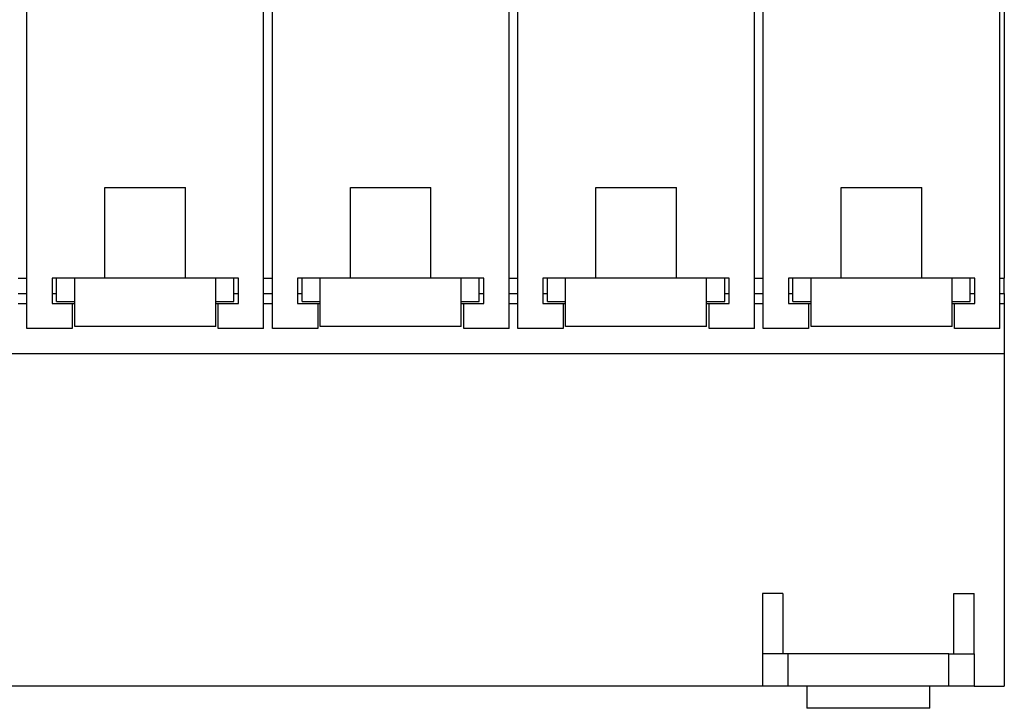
# Model space of a CAD drawing. Header units: millimetres. Extents: x 6 to 415, y 5 to 292.
# Tile 55 of 61: x 275 to 324, y 201 to 235. Entities that reach past the tile are written whole.
import ezdxf

# ---------------------------------------------------------------- set-up
doc = ezdxf.new("R2010")
doc.units = ezdxf.units.MM
doc.styles.add('SLDTEXTSTYLE0', font='TXT', dxfattribs={"width": 0.75})
doc.dimstyles.new('SLDDIMSTYLE0', dxfattribs={"dimtxt": 3.5, "dimasz": 3.302, "dimexe": 0, "dimexo": 0.0625, "dimgap": 0.875, "dimtad": 1, "dimlfac": 2, "dimrnd": 1e-09, "dimzin": 12, "dimdsep": 46, "dimtxsty": 'SLDTEXTSTYLE0', "dimsah": 1, "dimcen": 0.09, "dimadec": 0, "dimazin": 3, "dimtfac": 1, "dimtofl": 0, "dimtmove": 0, "dimatfit": 3, "dimfxl": 0, "dimfrac": 2, "dimtolj": 1, "dimtzin": 12, "dimarcsym": 0})

# ---------------------------------------------------------------- blocks, each defined once
blk = doc.blocks.new('_D')
at = {"color": 7, "linetype": 'Continuous', "lineweight": 18}
for p, q in [((102.635, 270.853), (102.635, 277.749)), ((324.135, 223.003), (324.135, 277.749)), ((102.635, 276.749), (324.135, 276.749))]:
    blk.add_line(p, q, dxfattribs=at)
for points in [[(102.635, 276.749), (105.937, 276.241), (105.937, 277.257)], [(324.135, 276.749), (320.833, 277.257), (320.833, 276.241)]]:
    blk.add_solid(points, dxfattribs=at)
at = {"color": 7, "linetype": 'Continuous', "lineweight": 18, "insert": (225.628, 281.26), "char_height": 3.5, "attachment_point": 1, "style": 'SLDTEXTSTYLE0'}
blk.add_mtext('443', dxfattribs=at)

msp = doc.modelspace()

# ---------------------------------------------------------------- linework, layer by layer
at = {"color": 7, "linetype": 'Continuous', "lineweight": 25}
for p, q in [((275.6035, 219.5027), (275.6035, 241.8527)), ((287.3535, 219.5027), (287.3535, 241.8527)), ((287.791, 219.5027), (287.791, 241.8527)), ((299.541, 219.5027), (299.541, 241.8527)), ((299.9785, 219.5027), (299.9785, 241.8527)), ((311.7285, 219.5027), (311.7285, 241.8527)), ((312.166, 219.5027), (312.166, 241.8527)), ((323.916, 219.5027), (323.916, 241.8527)), ((324.1347, 235.7527), (324.1347, 222.0027)), ((279.4785, 226.5027), (283.4785, 226.5027)), ((279.4785, 222.0027), (279.4785, 226.5027)), ((283.4785, 222.0027), (283.4785, 226.5027)), ((291.666, 226.5027), (295.666, 226.5027)), ((291.666, 222.0027), (291.666, 226.5027)), ((295.666, 222.0027), (295.666, 226.5027)), ((303.8535, 226.5027), (307.8535, 226.5027)), ((303.8535, 222.0027), (303.8535, 226.5027)), ((307.8535, 222.0027), (307.8535, 226.5027)), ((316.041, 226.5027), (320.041, 226.5027)), ((316.041, 222.0027), (316.041, 226.5027)), ((320.041, 222.0027), (320.041, 226.5027)), ((275.166, 222.0027), (275.6035, 222.0027)), ((276.8535, 222.0027), (276.8535, 220.7527)), ((277.9785, 222.0027), (276.8535, 222.0027)), ((277.0785, 220.8527), (277.0785, 222.0027)), ((277.9785, 222.0027), (277.0785, 222.0027)), ((284.9785, 222.0027), (277.9785, 222.0027)), ((277.9785, 220.8527), (277.9785, 222.0027)), ((284.9785, 220.8527), (284.9785, 222.0027)), ((285.8785, 222.0027), (284.9785, 222.0027)), ((286.1035, 222.0027), (284.9785, 222.0027)), ((285.8785, 220.8527), (285.8785, 222.0027)), ((286.1035, 220.7527), (286.1035, 222.0027)), ((287.3535, 222.0027), (287.791, 222.0027)), ((289.041, 222.0027), (289.041, 220.7527)), ((290.166, 222.0027), (289.041, 222.0027)), ((289.266, 220.8527), (289.266, 222.0027)), ((290.166, 222.0027), (289.266, 222.0027)), ((297.166, 222.0027), (290.166, 222.0027)), ((290.166, 220.8527), (290.166, 222.0027)), ((297.166, 220.8527), (297.166, 222.0027)), ((298.066, 222.0027), (297.166, 222.0027)), ((298.291, 222.0027), (297.166, 222.0027)), ((298.066, 220.8527), (298.066, 222.0027)), ((298.291, 220.7527), (298.291, 222.0027)), ((299.541, 222.0027), (299.9785, 222.0027)), ((301.2285, 222.0027), (301.2285, 220.7527)), ((302.3535, 222.0027), (301.2285, 222.0027)), ((301.4535, 220.8527), (301.4535, 222.0027)), ((302.3535, 222.0027), (301.4535, 222.0027)), ((302.3535, 220.8527), (302.3535, 222.0027)), ((309.3535, 222.0027), (302.3535, 222.0027)), ((309.3535, 220.8527), (309.3535, 222.0027)), ((310.2535, 222.0027), (309.3535, 222.0027)), ((310.4785, 222.0027), (309.3535, 222.0027)), ((310.2535, 220.8527), (310.2535, 222.0027)), ((310.4785, 220.7527), (310.4785, 222.0027)), ((311.7285, 222.0027), (312.166, 222.0027)), ((313.416, 222.0027), (313.416, 220.7527)), ((314.541, 222.0027), (313.416, 222.0027)), ((313.641, 220.8527), (313.641, 222.0027)), ((314.541, 222.0027), (313.641, 222.0027)), ((314.541, 220.8527), (314.541, 222.0027)), ((321.541, 222.0027), (314.541, 222.0027)), ((321.541, 220.8527), (321.541, 222.0027)), ((322.441, 222.0027), (321.541, 222.0027)), ((322.666, 222.0027), (321.541, 222.0027)), ((322.441, 220.8527), (322.441, 222.0027)), ((322.666, 220.7527), (322.666, 222.0027)), ((323.916, 222.0027), (324.1347, 222.0027)), ((324.1347, 221.2527), (324.1347, 222.0027)), ((275.166, 221.2527), (275.6035, 221.2527)), ((276.8535, 221.2527), (277.0785, 221.2527)), ((285.8785, 221.2527), (286.1035, 221.2527)), ((287.3535, 221.2527), (287.791, 221.2527)), ((289.041, 221.2527), (289.266, 221.2527)), ((298.066, 221.2527), (298.291, 221.2527)), ((299.541, 221.2527), (299.9785, 221.2527)), ((301.2285, 221.2527), (301.4535, 221.2527)), ((310.2535, 221.2527), (310.4785, 221.2527)), ((311.7285, 221.2527), (312.166, 221.2527)), ((313.416, 221.2527), (313.641, 221.2527)), ((322.441, 221.2527), (322.666, 221.2527)), ((323.916, 221.2527), (324.1347, 221.2527)), ((324.1347, 221.2527), (324.1347, 220.7527)), ((276.8535, 220.7527), (277.8535, 220.7527)), ((277.0785, 220.8527), (277.9785, 220.8527)), ((277.8535, 220.7527), (277.8535, 219.5027)), ((277.9785, 219.6027), (277.9785, 220.8527)), ((284.9785, 219.6027), (284.9785, 220.8527)), ((284.9785, 220.8527), (285.8785, 220.8527)), ((285.1035, 219.5027), (285.1035, 220.7527)), ((285.1035, 220.7527), (286.1035, 220.7527)), ((289.041, 220.7527), (290.041, 220.7527)), ((289.266, 220.8527), (290.166, 220.8527)), ((290.041, 220.7527), (290.041, 219.5027)), ((290.166, 219.6027), (290.166, 220.8527)), ((297.166, 219.6027), (297.166, 220.8527)), ((297.166, 220.8527), (298.066, 220.8527)), ((297.291, 219.5027), (297.291, 220.7527)), ((297.291, 220.7527), (298.291, 220.7527)), ((301.2285, 220.7527), (302.2285, 220.7527)), ((301.4535, 220.8527), (302.3535, 220.8527)), ((302.2285, 220.7527), (302.2285, 219.5027)), ((302.3535, 219.6027), (302.3535, 220.8527)), ((309.3535, 219.6027), (309.3535, 220.8527)), ((309.3535, 220.8527), (310.2535, 220.8527)), ((309.4785, 219.5027), (309.4785, 220.7527)), ((309.4785, 220.7527), (310.4785, 220.7527)), ((313.416, 220.7527), (314.416, 220.7527)), ((313.641, 220.8527), (314.541, 220.8527)), ((314.416, 220.7527), (314.416, 219.5027)), ((314.541, 219.6027), (314.541, 220.8527)), ((321.541, 219.6027), (321.541, 220.8527)), ((321.541, 220.8527), (322.441, 220.8527)), ((321.666, 219.5027), (321.666, 220.7527)), ((321.666, 220.7527), (322.666, 220.7527)), ((324.1347, 220.7527), (324.1347, 218.2527)), ((284.9785, 219.6027), (277.9785, 219.6027)), ((297.166, 219.6027), (290.166, 219.6027)), ((309.3535, 219.6027), (302.3535, 219.6027)), ((321.541, 219.6027), (314.541, 219.6027)), ((277.8535, 219.5027), (275.6035, 219.5027)), ((287.3535, 219.5027), (285.1035, 219.5027)), ((290.041, 219.5027), (287.791, 219.5027)), ((299.541, 219.5027), (297.291, 219.5027)), ((302.2285, 219.5027), (299.9785, 219.5027)), ((311.7285, 219.5027), (309.4785, 219.5027)), ((314.416, 219.5027), (312.166, 219.5027)), ((323.916, 219.5027), (321.666, 219.5027)), ((324.1347, 218.2527), (129.1348, 218.2527)), ((324.1347, 218.2527), (324.1347, 201.7527)), ((313.1347, 206.3527), (312.1348, 206.3527)), ((312.1348, 206.3527), (312.1348, 203.3527)), ((313.1347, 206.3527), (313.1347, 203.3527)), ((321.6348, 203.3527), (321.6348, 206.3527)), ((321.6348, 206.3527), (322.6348, 206.3527)), ((322.6348, 203.3527), (322.6348, 206.3527)), ((312.1348, 203.3527), (312.1348, 201.7527)), ((313.3848, 203.3527), (312.1348, 203.3527)), ((313.3848, 203.3527), (313.3848, 201.7527)), ((321.3848, 203.3527), (313.3848, 203.3527)), ((321.3848, 201.7527), (321.3848, 203.3527)), ((321.3848, 203.3527), (322.6348, 203.3527)), ((322.6348, 203.3527), (322.6348, 201.7527)), ((312.1348, 201.7527), (231.3848, 201.7527)), ((313.3848, 201.7527), (312.1348, 201.7527)), ((321.3848, 201.7527), (313.3848, 201.7527)), ((314.3348, 201.7527), (314.3348, 200.6527)), ((320.4348, 200.6527), (320.4348, 201.7527)), ((322.6348, 201.7527), (321.3848, 201.7527)), ((322.6348, 201.7527), (324.1347, 201.7527)), ((317.3848, 200.6527), (314.3348, 200.6527)), ((320.4348, 200.6527), (317.3848, 200.6527))]:
    msp.add_line(p, q, dxfattribs=at)
at = {"color": 8, "linetype": 'Continuous', "lineweight": 25}
for p, q in [((275.166, 220.7527), (275.6035, 220.7527)), ((277.8535, 220.7527), (277.9785, 220.7527)), ((284.9785, 220.7527), (285.1035, 220.7527)), ((287.3535, 220.7527), (287.791, 220.7527)), ((290.041, 220.7527), (290.166, 220.7527)), ((297.166, 220.7527), (297.291, 220.7527)), ((299.541, 220.7527), (299.9785, 220.7527)), ((302.2285, 220.7527), (302.3535, 220.7527)), ((309.3535, 220.7527), (309.4785, 220.7527)), ((311.7285, 220.7527), (312.166, 220.7527)), ((314.416, 220.7527), (314.541, 220.7527)), ((321.541, 220.7527), (321.666, 220.7527)), ((323.916, 220.7527), (324.1347, 220.7527))]:
    msp.add_line(p, q, dxfattribs=at)

# ---------------------------------------------------------------- dimensions: what is measured, and where the dimension line sits
at = {"color": 7, "linetype": 'Continuous', "lineweight": 18}
dim = msp.add_linear_dim(base=(324.1348, 276.7487), p1=(102.6348, 269.8527), p2=(324.1348, 222.0027), dimstyle='SLDDIMSTYLE0', dxfattribs=at)
dim.commit()
dim.dimension.update_dxf_attribs({"geometry": '_D', "text_midpoint": (229.5069, 276.7487), "dimtype": 160})

doc.saveas('drawing.dxf')
